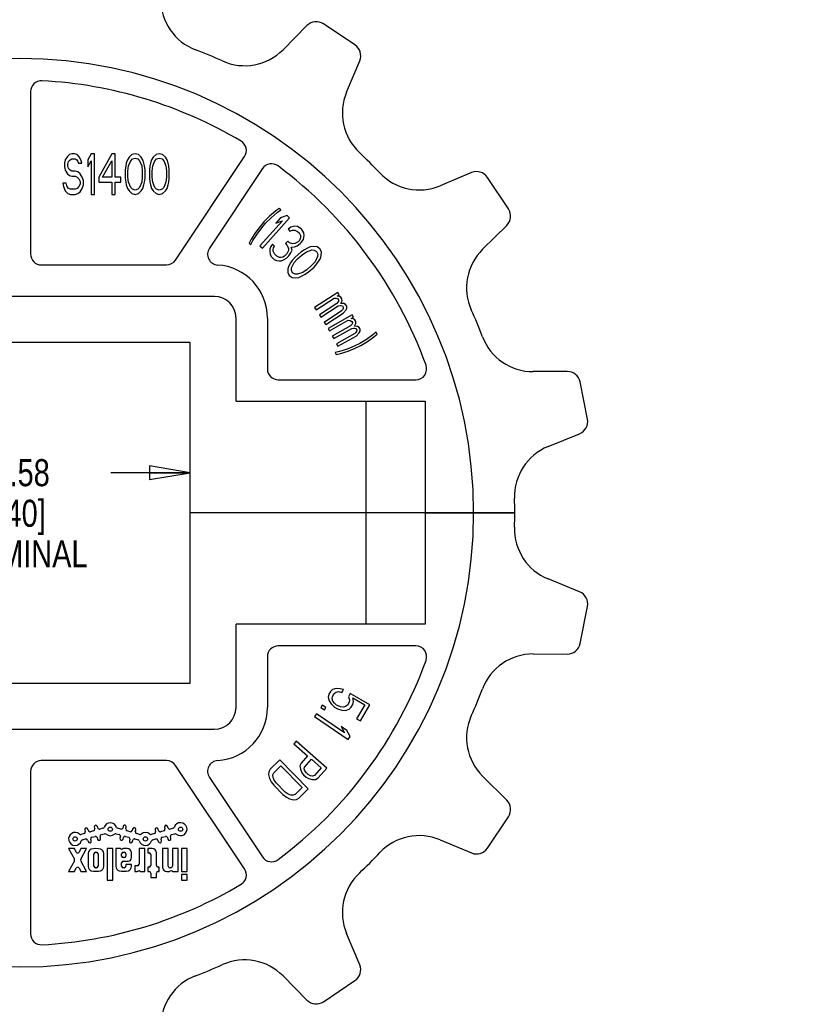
# Model space of a CAD drawing. Header units: inches. Extents: x 0 to 17, y 0 to 11.
# Tile 4 of 6: x 6.5 to 10.2, y 3.7 to 8.2. Entities that reach past the tile are written whole.
import ezdxf

# ---------------------------------------------------------------- set-up
doc = ezdxf.new("R2010")
doc.units = ezdxf.units.IN
doc.header["$LTSCALE"] = 0.935
doc.header["$MEASUREMENT"] = 0
doc.layers.get('0').update_dxf_attribs({"linetype": 'CONTINUOUS'})
doc.layers.add('ALL_FEATURES', color=7, linetype='CONTINUOUS')
doc.styles.get("Standard").update_dxf_attribs({"font": 'txt', "width": 0.8})
doc.dimstyles.new('DIMSTYLE_1', dxfattribs={"dimtxt": 0.125, "dimasz": 0.1875, "dimexe": 0.18, "dimexo": 0.0625, "dimgap": 0.09, "dimtad": 0, "dimtih": 1, "dimtoh": 1, "dimzin": 4, "dimdsep": 46, "dimtxsty": 'STANDARD', "dimblk": 'CLOSED', "dimblk1": 'CLOSED', "dimblk2": 'CLOSED', "dimcen": 0.09, "dimadec": 0, "dimazin": 0, "dimtp": 0.01, "dimtm": 0.01, "dimtfac": 1, "dimtofl": 0, "dimtmove": 0, "dimatfit": 3, "dimldrblk": 'CLOSED', "dimfxl": 1, "dimtolj": 1, "dimtzin": 4, "dimarcsym": 0})

# ---------------------------------------------------------------- blocks, each defined once
blk = doc.blocks.new('_CLOSED')
at = {"color": 0, "linetype": 'BYBLOCK'}
for p, q in [((0, 0), (-1, 0.167)), ((-1, 0.167), (-1, -0.167)), ((-1, -0.167), (0, 0)), ((-1, 0), (0, 0))]:
    blk.add_line(p, q, dxfattribs=at)
blk = doc.blocks.new('*D0')
at = {"color": 3, "linetype": 'CONTINUOUS'}
for p, q in [((5.7416, 6.002), (5.7416, 6.2498)), ((7.3166, 6.002), (7.3166, 6.2498)), ((5.7416, 6.1248), (6.1256, 6.1248)), ((7.3166, 6.1248), (6.9506, 6.1248))]:
    blk.add_line(p, q, dxfattribs=at)
at = {"color": 3, "linetype": 'CONTINUOUS', "xscale": 0.1875, "yscale": 0.1875, "zscale": 0.1875, "rotation": 180}
blk.add_blockref('_CLOSED', (5.7416, 6.1248), dxfattribs=at)
at = {"color": 3, "linetype": 'CONTINUOUS', "xscale": 0.1875, "yscale": 0.1875, "zscale": 0.1875}
blk.add_blockref('_CLOSED', (7.3166, 6.1248), dxfattribs=at)
at = {"color": 3, "linetype": 'CONTINUOUS', "insert": (6.5381, 6.1873), "char_height": 0.125, "width": 0.7, "attachment_point": 2, "line_spacing_factor": 0.9}
blk.add_mtext('1.58\\P[40]\\PNOMINAL', dxfattribs=at)
blk = doc.blocks.new('*D2')
at = {"color": 3, "linetype": 'CONTINUOUS'}
for p, q in [((11.7139, 8.5652), (2.6463, 8.5652)), ((2.7713, 8.5652), (2.7713, 6.2498)), ((2.7713, 3.3138), (2.7713, 5.6248)), ((11.7139, 3.3138), (2.6463, 3.3138))]:
    blk.add_line(p, q, dxfattribs=at)
at = {"color": 3, "linetype": 'CONTINUOUS', "xscale": 0.1875, "yscale": 0.1875, "zscale": 0.1875}
for p, rotation in [((2.7713, 8.5652), 90), ((2.7713, 3.3138), 270)]:
    blk.add_blockref('_CLOSED', p, dxfattribs=dict(at, rotation=rotation))
at = {"color": 3, "linetype": 'CONTINUOUS', "insert": (2.6213, 6.1873), "char_height": 0.125, "width": 0.7, "attachment_point": 2, "line_spacing_factor": 0.9}
blk.add_mtext('5.25\\P[133,4]\\PNOMINAL', dxfattribs=at)

msp = doc.modelspace()

# ---------------------------------------------------------------- linework, layer by layer
at = {"color": 7, "linetype": 'CONTINUOUS'}
for p, q in [((7.8572, 8.1911), (7.7464, 8.0793)), ((8.079, 8.1013), (7.9332, 8.1987)), ((8.0401, 7.8831), (8.101, 8.0282)), ((6.5791, 7.8855), (6.5791, 7.1348)), ((7.249, 7.107), (7.5686, 7.5853)), ((7.6518, 7.5297), (7.406, 7.162)), ((8.6178, 7.5114), (8.4726, 7.4505)), ((8.7883, 7.3436), (8.6909, 7.4894)), ((8.6689, 7.1569), (8.7806, 7.2677)), ((6.6291, 7.0848), (7.2075, 7.0848)), ((7.4291, 6.9395), (5.6291, 6.9395)), ((7.5291, 6.4545), (7.5291, 6.8395)), ((7.6743, 6.8395), (7.6743, 6.6045)), ((7.3166, 6.727), (5.7416, 6.727)), ((7.3166, 5.152), (7.3166, 6.727)), ((7.7243, 6.5545), (8.3606, 6.5545)), ((9.0603, 6.5924), (8.9029, 6.5917)), ((9.1536, 6.3722), (9.1194, 6.5441)), ((7.5291, 6.4545), (8.4041, 6.4545)), ((8.1291, 6.4545), (8.1291, 5.4245)), ((8.4041, 6.4545), (8.4041, 5.4245)), ((8.9719, 6.2453), (9.1175, 6.3049)), ((8.8176, 5.9395), (7.3166, 5.9395)), ((9.1175, 5.5741), (8.9719, 5.6336)), ((9.1194, 5.3349), (9.1536, 5.5068)), ((8.4041, 5.4245), (7.5291, 5.4245)), ((7.5291, 5.0395), (7.5291, 5.4245)), ((8.3606, 5.3245), (7.7243, 5.3245)), ((8.9029, 5.2872), (9.0603, 5.2866)), ((7.6743, 5.2745), (7.6743, 5.0395)), ((5.7416, 5.152), (7.3166, 5.152)), ((7.958, 5.101), (7.9551, 5.088)), ((7.9657, 5.1142), (7.958, 5.101)), ((7.9755, 5.1232), (7.9657, 5.1142)), ((7.9753, 5.0909), (7.983, 5.1041)), ((7.9923, 5.1282), (7.9755, 5.1232)), ((7.983, 5.1041), (7.9916, 5.1109)), ((7.9916, 5.1109), (8.0023, 5.1135)), ((8.01, 5.1267), (7.9923, 5.1282)), ((8.0023, 5.1135), (8.0187, 5.1099)), ((8.0264, 5.1231), (8.01, 5.1267)), ((8.0187, 5.1099), (8.0264, 5.1231)), ((8.0575, 5.105), (8.0486, 5.0896)), ((8.1475, 5.0528), (8.0575, 5.105)), ((7.9275, 5.051), (7.9206, 5.0403)), ((7.9443, 5.0402), (7.9275, 5.051)), ((7.9551, 5.088), (7.9591, 5.0709)), ((7.9591, 5.0709), (7.9691, 5.0563)), ((7.9691, 5.0563), (7.9838, 5.0418)), ((7.9737, 5.0801), (7.9753, 5.0909)), ((7.9768, 5.0695), (7.9737, 5.0801)), ((7.9846, 5.0591), (7.9768, 5.0695)), ((7.9937, 5.0508), (7.9846, 5.0591)), ((8.0006, 5.0468), (7.9937, 5.0508)), ((8.0445, 5.0508), (8.0359, 5.044)), ((8.0522, 5.064), (8.0445, 5.0508)), ((8.0486, 5.0896), (8.0538, 5.0748)), ((8.0538, 5.0748), (8.0522, 5.064)), ((8.0618, 5.0407), (8.0695, 5.0539)), ((8.0684, 5.084), (8.1238, 5.0518)), ((8.0724, 5.0669), (8.0684, 5.084)), ((8.0695, 5.0539), (8.0724, 5.0669)), ((8.1238, 5.0518), (8.0867, 4.988)), ((8.104, 4.978), (8.1475, 5.0528)), ((7.901, 5.0106), (7.8924, 4.9979)), ((8.0301, 4.9231), (7.901, 5.0106)), ((7.9206, 5.0403), (7.9375, 5.0295)), ((7.9375, 5.0295), (7.9443, 5.0402)), ((7.9838, 5.0418), (7.9977, 5.0338)), ((7.9977, 5.0338), (8.0175, 5.0282)), ((8.0122, 5.043), (8.0006, 5.0468)), ((8.0252, 5.0414), (8.0122, 5.043)), ((8.0175, 5.0282), (8.0352, 5.0267)), ((8.0359, 5.044), (8.0252, 5.0414)), ((8.0352, 5.0267), (8.052, 5.0317)), ((8.052, 5.0317), (8.0618, 5.0407)), ((7.8924, 4.9979), (8.0481, 4.8925)), ((8.0867, 4.988), (8.104, 4.978)), ((5.6291, 4.9395), (7.4291, 4.9395)), ((8.042, 4.9335), (8.0155, 4.9515)), ((8.0155, 4.9515), (8.0301, 4.9231)), ((8.0566, 4.9052), (8.042, 4.9335)), ((7.8069, 4.8838), (7.7968, 4.8724)), ((7.7968, 4.8724), (7.86, 4.817)), ((7.9484, 4.76), (7.8069, 4.8838)), ((8.0481, 4.8925), (8.0566, 4.9052)), ((7.2075, 4.7942), (6.6291, 4.7942)), ((7.731, 4.798), (7.6876, 4.755)), ((7.8633, 4.6644), (7.731, 4.798)), ((7.8299, 4.7826), (7.8245, 4.7703)), ((7.86, 4.817), (7.8299, 4.7826)), ((7.8462, 4.7648), (7.8781, 4.8012)), ((7.8781, 4.8012), (7.9233, 4.7617)), ((6.5791, 4.7442), (6.5791, 3.9935)), ((7.5686, 4.2937), (7.249, 4.772)), ((7.6813, 4.7432), (7.6797, 4.7304)), ((7.6876, 4.755), (7.6813, 4.7432)), ((7.7, 4.728), (7.7044, 4.738)), ((7.7044, 4.738), (7.737, 4.7702)), ((7.737, 4.7702), (7.8355, 4.6707)), ((7.8245, 4.7703), (7.8268, 4.7548)), ((7.8268, 4.7548), (7.8338, 4.7385)), ((7.8338, 4.7385), (7.8412, 4.7287)), ((7.8442, 4.7564), (7.8462, 4.7648)), ((7.8469, 4.7473), (7.8442, 4.7564)), ((7.8542, 4.7375), (7.8469, 4.7473)), ((7.8633, 4.7296), (7.8542, 4.7375)), ((7.9233, 4.7617), (7.8914, 4.7253)), ((7.9081, 4.7141), (7.9484, 4.76)), ((7.406, 4.717), (7.6518, 4.3493)), ((7.6797, 4.7304), (7.6837, 4.7118)), ((7.6837, 4.7118), (7.6914, 4.6969)), ((7.6914, 4.6969), (7.7036, 4.6809)), ((7.7002, 4.7169), (7.7, 4.728)), ((7.705, 4.7048), (7.7002, 4.7169)), ((7.7145, 4.6916), (7.705, 4.7048)), ((7.7567, 4.649), (7.7145, 4.6916)), ((7.8412, 4.7287), (7.8532, 4.7181)), ((7.8532, 4.7181), (7.8639, 4.7121)), ((7.874, 4.7236), (7.8633, 4.7296)), ((7.8639, 4.7121), (7.881, 4.7074)), ((7.8834, 4.7222), (7.874, 4.7236)), ((7.881, 4.7074), (7.8967, 4.7071)), ((7.8914, 4.7253), (7.8834, 4.7222)), ((7.8967, 4.7071), (7.9081, 4.7141)), ((8.7806, 4.6113), (8.6689, 4.7221)), ((7.7036, 4.6809), (7.7459, 4.6382)), ((7.7698, 4.6394), (7.7567, 4.649)), ((7.8355, 4.6707), (7.8029, 4.6385)), ((7.8198, 4.6214), (7.8633, 4.6644)), ((7.7459, 4.6382), (7.7617, 4.6258)), ((7.7617, 4.6258), (7.7766, 4.618)), ((7.7818, 4.6345), (7.7698, 4.6394)), ((7.7766, 4.618), (7.7951, 4.6138)), ((7.7929, 4.6342), (7.7818, 4.6345)), ((7.8029, 4.6385), (7.7929, 4.6342)), ((7.7951, 4.6138), (7.808, 4.6153)), ((7.808, 4.6153), (7.8198, 4.6214)), ((8.6909, 4.3896), (8.7883, 4.5354)), ((8.4726, 4.4284), (8.6178, 4.3676)), ((8.101, 3.8508), (8.0401, 3.9959)), ((7.7464, 3.7997), (7.8572, 3.6879)), ((7.9332, 3.6803), (8.079, 3.7777))]:
    msp.add_line(p, q, dxfattribs=at)
for centre, radius, start, end in [((7.4313, 8.3123), 0.25, 179.75, 249.1809), ((7.8998, 8.1488), 0.06, 56.25, 135.25), ((8.0456, 8.0514), 0.06, 337.25, 56.25), ((6.5291, 5.9395), 2.2885, 65.8191, 69.1809), ((7.5689, 8.2553), 0.25, 245.8191, 315.25), ((6.6291, 7.8855), 0.05, 87.0583, 180), ((6.5291, 5.9395), 1.9985, 59.1917, 87.0583), ((8.2707, 7.7864), 0.25, 157.25, 226.6809), ((7.527, 7.6131), 0.05, 326.25, 59.1917), ((6.5291, 5.9395), 2.2885, 43.3191, 46.6809), ((7.6933, 7.502), 0.05, 53.3083, 146.25), ((6.5291, 5.9395), 1.9985, 19.9549, 53.3083), ((8.376, 7.6811), 0.25, 223.3191, 292.75), ((8.641, 7.4561), 0.06, 33.75, 112.75), ((8.7384, 7.3103), 0.06, 314.75, 33.75), ((7.4476, 7.1342), 0.05, 146.25, 266.4004), ((8.8449, 6.9793), 0.25, 134.75, 204.1809), ((6.6291, 7.1348), 0.05, 180, 270), ((7.2075, 7.1348), 0.05, 270, 326.25), ((7.4291, 6.8395), 0.2453, 0, 86.4004), ((7.4291, 6.8395), 0.1, 0, 90), ((6.5291, 5.9395), 2.2885, 20.8191, 24.1809), ((8.9019, 6.8417), 0.25, 200.8191, 270.25), ((7.7243, 6.6045), 0.05, 180, 270), ((8.3606, 6.6045), 0.05, 270, 19.9549), ((9.0606, 6.5324), 0.06, 11.25, 90.25), ((9.0948, 6.3605), 0.06, 292.25, 11.25), ((9.0665, 6.014), 0.25, 112.25, 181.6809), ((6.5291, 5.9395), 2.0985, 180, 360), ((6.5291, 5.9395), 2.2885, 358.3191, 360), ((9.0665, 5.865), 0.25, 178.3191, 247.75), ((9.0948, 5.5185), 0.06, 348.75, 67.75), ((7.7243, 5.2745), 0.05, 90, 180), ((8.3606, 5.2745), 0.05, 340.0451, 90), ((9.0606, 5.3466), 0.06, 269.75, 348.75), ((8.9019, 5.0372), 0.25, 89.75, 159.1809), ((6.5291, 5.9395), 1.9985, 306.6917, 340.0451), ((6.5291, 5.9395), 2.2885, 335.8191, 339.1809), ((7.4291, 5.0395), 0.1, 270, 360), ((7.4291, 5.0395), 0.2453, 273.5996, 360), ((8.8449, 4.8997), 0.25, 155.8191, 225.25), ((6.6291, 4.7442), 0.05, 90, 180), ((7.2075, 4.7442), 0.05, 33.75, 90), ((7.4476, 4.7448), 0.05, 93.5996, 213.75), ((8.7384, 4.5687), 0.06, 326.25, 45.25), ((8.376, 4.1979), 0.25, 67.25, 136.6809), ((6.5291, 5.9395), 2.2885, 313.3191, 316.6809), ((8.641, 4.4229), 0.06, 247.25, 326.25), ((7.6933, 4.377), 0.05, 213.75, 306.6917), ((7.527, 4.2659), 0.05, 300.8083, 33.75), ((8.2707, 4.0926), 0.25, 133.3191, 202.75), ((6.5291, 5.9395), 1.9985, 272.9417, 300.8083), ((6.6291, 3.9935), 0.05, 180, 272.9417), ((7.5689, 3.6237), 0.25, 44.75, 114.1809), ((6.5291, 5.9395), 2.2885, 290.8191, 294.1809), ((8.0456, 3.8276), 0.06, 303.75, 22.75), ((7.4313, 3.5667), 0.25, 110.8191, 180.25), ((7.8998, 3.7302), 0.06, 224.75, 303.75)]:
    msp.add_arc(centre, radius, start, end, dxfattribs=at)
at = {"layer": 'ALL_FEATURES', "color": 7, "linetype": 'CONTINUOUS'}
for p, q in [((6.7698, 7.5984), (6.7596, 7.5944)), ((6.7825, 7.5984), (6.7698, 7.5984)), ((6.7953, 7.5944), (6.7825, 7.5984)), ((6.8589, 7.5984), (6.8436, 7.5704)), ((6.8742, 7.5984), (6.8589, 7.5984)), ((6.8742, 7.4104), (6.8742, 7.5984)), ((6.9556, 7.5984), (6.8945, 7.4904)), ((6.9709, 7.5984), (6.9556, 7.5984)), ((6.9709, 7.4904), (6.9709, 7.5984)), ((7.0626, 7.5984), (7.0473, 7.5944)), ((7.0778, 7.5944), (7.0626, 7.5984)), ((7.1746, 7.5984), (7.1593, 7.5944)), ((7.1899, 7.5944), (7.1746, 7.5984)), ((6.7392, 7.5704), (6.7367, 7.5544)), ((6.7367, 7.5544), (6.7367, 7.5384)), ((6.7494, 7.5864), (6.7392, 7.5704)), ((6.7596, 7.5944), (6.7494, 7.5864)), ((6.752, 7.5504), (6.7545, 7.5624)), ((6.7545, 7.5624), (6.7622, 7.5704)), ((6.7622, 7.5704), (6.7698, 7.5744)), ((6.7698, 7.5744), (6.7851, 7.5744)), ((6.7851, 7.5744), (6.7927, 7.5704)), ((6.7927, 7.5704), (6.7978, 7.5624)), ((6.8054, 7.5824), (6.7953, 7.5944)), ((6.7978, 7.5624), (6.8003, 7.5544)), ((6.8003, 7.5544), (6.8156, 7.5544)), ((6.8131, 7.5664), (6.8054, 7.5824)), ((6.8156, 7.5544), (6.8131, 7.5664)), ((6.8436, 7.5704), (6.8436, 7.5384)), ((6.8436, 7.5384), (6.8589, 7.5664)), ((6.8589, 7.5664), (6.8589, 7.4104)), ((6.9124, 7.4904), (6.9556, 7.5664)), ((6.9556, 7.5664), (6.9556, 7.4904)), ((7.0218, 7.5544), (7.0193, 7.5424)), ((7.0269, 7.5704), (7.0218, 7.5544)), ((7.0346, 7.5824), (7.0269, 7.5704)), ((7.032, 7.5424), (7.0422, 7.5664)), ((7.0473, 7.5944), (7.0346, 7.5824)), ((7.0422, 7.5664), (7.0498, 7.5744)), ((7.0498, 7.5744), (7.0626, 7.5784)), ((7.0626, 7.5784), (7.0753, 7.5744)), ((7.0753, 7.5744), (7.0829, 7.5664)), ((7.0906, 7.5824), (7.0778, 7.5944)), ((7.0829, 7.5664), (7.0931, 7.5424)), ((7.0982, 7.5704), (7.0906, 7.5824)), ((7.1033, 7.5544), (7.0982, 7.5704)), ((7.1058, 7.5424), (7.1033, 7.5544)), ((7.1338, 7.5544), (7.1313, 7.5424)), ((7.1389, 7.5704), (7.1338, 7.5544)), ((7.1466, 7.5824), (7.1389, 7.5704)), ((7.144, 7.5424), (7.1542, 7.5664)), ((7.1593, 7.5944), (7.1466, 7.5824)), ((7.1542, 7.5664), (7.1619, 7.5744)), ((7.1619, 7.5744), (7.1746, 7.5784)), ((7.1746, 7.5784), (7.1873, 7.5744)), ((7.1873, 7.5744), (7.1949, 7.5664)), ((7.2026, 7.5824), (7.1899, 7.5944)), ((7.1949, 7.5664), (7.2051, 7.5424)), ((7.2102, 7.5704), (7.2026, 7.5824)), ((7.2153, 7.5544), (7.2102, 7.5704)), ((7.2179, 7.5424), (7.2153, 7.5544)), ((6.7367, 7.5384), (6.7392, 7.5224)), ((6.7392, 7.5224), (6.7494, 7.5064)), ((6.752, 7.5424), (6.752, 7.5504)), ((6.7545, 7.5304), (6.752, 7.5424)), ((6.7622, 7.5224), (6.7545, 7.5304)), ((6.7698, 7.5184), (6.7622, 7.5224)), ((6.7851, 7.5184), (6.7698, 7.5184)), ((6.7978, 7.5144), (6.7851, 7.5184)), ((6.808, 7.5064), (6.7978, 7.5144)), ((7.0193, 7.5424), (7.0167, 7.5224)), ((7.0167, 7.5224), (7.0167, 7.4864)), ((7.0295, 7.5184), (7.032, 7.5424)), ((7.0295, 7.4904), (7.0295, 7.5184)), ((7.0931, 7.5424), (7.0957, 7.5184)), ((7.0957, 7.5184), (7.0957, 7.4904)), ((7.1084, 7.5224), (7.1058, 7.5424)), ((7.1084, 7.4864), (7.1084, 7.5224)), ((7.1313, 7.5424), (7.1288, 7.5224)), ((7.1288, 7.5224), (7.1288, 7.4864)), ((7.1415, 7.5184), (7.144, 7.5424)), ((7.1415, 7.4904), (7.1415, 7.5184)), ((7.2051, 7.5424), (7.2077, 7.5184)), ((7.2077, 7.5184), (7.2077, 7.4904)), ((7.2204, 7.5224), (7.2179, 7.5424)), ((7.2204, 7.4864), (7.2204, 7.5224)), ((6.7291, 7.4624), (6.7316, 7.4464)), ((6.7443, 7.4624), (6.7291, 7.4624)), ((6.7469, 7.4504), (6.7443, 7.4624)), ((6.7494, 7.5064), (6.7596, 7.4984)), ((6.7596, 7.4984), (6.7698, 7.4944)), ((6.7698, 7.4944), (6.7851, 7.4944)), ((6.7851, 7.4944), (6.7953, 7.4904)), ((6.7953, 7.4904), (6.8029, 7.4824)), ((6.8029, 7.4824), (6.808, 7.4704)), ((6.8182, 7.4904), (6.808, 7.5064)), ((6.808, 7.4704), (6.808, 7.4584)), ((6.8233, 7.4744), (6.8182, 7.4904)), ((6.8233, 7.4544), (6.8233, 7.4744)), ((6.8945, 7.4904), (6.8945, 7.4664)), ((6.8945, 7.4664), (6.9556, 7.4664)), ((6.9556, 7.4904), (6.9124, 7.4904)), ((6.9556, 7.4664), (6.9556, 7.4104)), ((6.9964, 7.4904), (6.9709, 7.4904)), ((6.9709, 7.4104), (6.9709, 7.4664)), ((6.9709, 7.4664), (6.9964, 7.4664)), ((6.9964, 7.4664), (6.9964, 7.4904)), ((7.0167, 7.4864), (7.0193, 7.4664)), ((7.0193, 7.4664), (7.0218, 7.4544)), ((7.032, 7.4664), (7.0295, 7.4904)), ((7.0422, 7.4424), (7.032, 7.4664)), ((7.0931, 7.4664), (7.0829, 7.4424)), ((7.0957, 7.4904), (7.0931, 7.4664)), ((7.1033, 7.4544), (7.1058, 7.4664)), ((7.1058, 7.4664), (7.1084, 7.4864)), ((7.1288, 7.4864), (7.1313, 7.4664)), ((7.1313, 7.4664), (7.1338, 7.4544)), ((7.144, 7.4664), (7.1415, 7.4904)), ((7.1542, 7.4424), (7.144, 7.4664)), ((7.2051, 7.4664), (7.1949, 7.4424)), ((7.2077, 7.4904), (7.2051, 7.4664)), ((7.2153, 7.4544), (7.2179, 7.4664)), ((7.2179, 7.4664), (7.2204, 7.4864)), ((6.7316, 7.4464), (6.7392, 7.4264)), ((6.7392, 7.4264), (6.752, 7.4144)), ((6.7545, 7.4384), (6.7469, 7.4504)), ((6.7647, 7.4344), (6.7545, 7.4384)), ((6.7851, 7.4344), (6.7647, 7.4344)), ((6.7953, 7.4384), (6.7851, 7.4344)), ((6.8029, 7.4464), (6.7953, 7.4384)), ((6.7978, 7.4144), (6.808, 7.4224)), ((6.808, 7.4584), (6.8029, 7.4464)), ((6.808, 7.4224), (6.8182, 7.4384)), ((6.8182, 7.4384), (6.8233, 7.4544)), ((7.0218, 7.4544), (7.0269, 7.4384)), ((7.0269, 7.4384), (7.0346, 7.4264)), ((7.0346, 7.4264), (7.0473, 7.4144)), ((7.0498, 7.4344), (7.0422, 7.4424)), ((7.0626, 7.4304), (7.0498, 7.4344)), ((7.0753, 7.4344), (7.0626, 7.4304)), ((7.0829, 7.4424), (7.0753, 7.4344)), ((7.0778, 7.4144), (7.0906, 7.4264)), ((7.0906, 7.4264), (7.0982, 7.4384)), ((7.0982, 7.4384), (7.1033, 7.4544)), ((7.1338, 7.4544), (7.1389, 7.4384)), ((7.1389, 7.4384), (7.1466, 7.4264)), ((7.1466, 7.4264), (7.1593, 7.4144)), ((7.1619, 7.4344), (7.1542, 7.4424)), ((7.1746, 7.4304), (7.1619, 7.4344)), ((7.1873, 7.4344), (7.1746, 7.4304)), ((7.1949, 7.4424), (7.1873, 7.4344)), ((7.1899, 7.4144), (7.2026, 7.4264)), ((7.2026, 7.4264), (7.2102, 7.4384)), ((7.2102, 7.4384), (7.2153, 7.4544)), ((6.752, 7.4144), (6.7647, 7.4104)), ((6.7647, 7.4104), (6.7851, 7.4104)), ((6.7851, 7.4104), (6.7978, 7.4144)), ((6.8589, 7.4104), (6.8742, 7.4104)), ((6.9556, 7.4104), (6.9709, 7.4104)), ((7.0473, 7.4144), (7.0626, 7.4104)), ((7.0626, 7.4104), (7.0778, 7.4144)), ((7.1593, 7.4144), (7.1746, 7.4104)), ((7.1746, 7.4104), (7.1899, 7.4144)), ((7.7113, 7.3336), (7.6839, 7.3097)), ((7.6916, 7.303), (7.719, 7.3269)), ((7.7283, 7.3454), (7.7113, 7.3336)), ((7.719, 7.3269), (7.736, 7.3387)), ((7.736, 7.3387), (7.7283, 7.3454)), ((7.744, 7.2889), (7.6396, 7.173)), ((7.6584, 7.2841), (7.6401, 7.263)), ((7.651, 7.1628), (7.7768, 7.3025)), ((7.6839, 7.3097), (7.6584, 7.2841)), ((7.6661, 7.2775), (7.6916, 7.303)), ((7.7353, 7.3021), (7.7139, 7.2784)), ((7.7139, 7.2784), (7.744, 7.2889)), ((7.7654, 7.3127), (7.7353, 7.3021)), ((7.7768, 7.3025), (7.7654, 7.3127)), ((7.6184, 7.2341), (7.5987, 7.2036)), ((7.6401, 7.263), (7.6184, 7.2341)), ((7.6261, 7.2274), (7.6478, 7.2563)), ((7.6478, 7.2563), (7.6661, 7.2775)), ((7.7827, 7.2593), (7.7696, 7.2497)), ((7.7696, 7.2497), (7.7786, 7.2407)), ((7.7786, 7.2407), (7.7907, 7.2457)), ((7.8012, 7.2634), (7.7827, 7.2593)), ((7.7907, 7.2457), (7.8017, 7.246)), ((7.814, 7.2619), (7.8012, 7.2634)), ((7.8017, 7.246), (7.8136, 7.2398)), ((7.8136, 7.2398), (7.8208, 7.2326)), ((7.8295, 7.2522), (7.814, 7.2619)), ((7.8331, 7.2486), (7.8295, 7.2522)), ((7.8429, 7.2332), (7.8331, 7.2486)), ((7.5987, 7.2036), (7.5895, 7.1851)), ((7.5972, 7.1784), (7.6064, 7.1969)), ((7.6064, 7.1969), (7.6261, 7.2274)), ((7.7685, 7.1944), (7.7572, 7.1831)), ((7.7757, 7.1872), (7.7685, 7.1944)), ((7.8163, 7.192), (7.8014, 7.1842)), ((7.822, 7.1977), (7.8163, 7.192)), ((7.8208, 7.2326), (7.827, 7.2208)), ((7.8268, 7.2098), (7.822, 7.1977)), ((7.8253, 7.183), (7.831, 7.1887)), ((7.827, 7.2208), (7.8268, 7.2098)), ((7.831, 7.1887), (7.8405, 7.2018)), ((7.8405, 7.2018), (7.8445, 7.2204)), ((7.8445, 7.2204), (7.8429, 7.2332)), ((7.5895, 7.1851), (7.5972, 7.1784)), ((7.6396, 7.173), (7.651, 7.1628)), ((7.6858, 7.1581), (7.6856, 7.1471)), ((7.6856, 7.1471), (7.6872, 7.1342)), ((7.6906, 7.1702), (7.6858, 7.1581)), ((7.6973, 7.1806), (7.6906, 7.1702)), ((7.7063, 7.1716), (7.6973, 7.1806)), ((7.7005, 7.1548), (7.7025, 7.1641)), ((7.7013, 7.1484), (7.7005, 7.1548)), ((7.7075, 7.1366), (7.7013, 7.1484)), ((7.7025, 7.1641), (7.7063, 7.1716)), ((7.7572, 7.1831), (7.7644, 7.1759)), ((7.7644, 7.1759), (7.7724, 7.1623)), ((7.7722, 7.1512), (7.7646, 7.1363)), ((7.7724, 7.1623), (7.7722, 7.1512)), ((7.7922, 7.1821), (7.7757, 7.1872)), ((7.7831, 7.1405), (7.7879, 7.1526)), ((7.7845, 7.1672), (7.8002, 7.1685)), ((7.7879, 7.1526), (7.7845, 7.1672)), ((7.8014, 7.1842), (7.7922, 7.1821)), ((7.8002, 7.1685), (7.8123, 7.1735)), ((7.8294, 7.1438), (7.8024, 7.1201)), ((7.8123, 7.1735), (7.8253, 7.183)), ((7.8461, 7.1551), (7.8294, 7.1438)), ((7.8348, 7.1316), (7.8545, 7.1456)), ((7.8568, 7.1612), (7.8461, 7.1551)), ((7.8545, 7.1456), (7.8793, 7.1538)), ((7.8722, 7.1679), (7.8568, 7.1612)), ((7.8862, 7.1701), (7.8722, 7.1679)), ((7.8793, 7.1538), (7.8903, 7.1533)), ((7.9036, 7.1684), (7.8862, 7.1701)), ((7.8903, 7.1533), (7.9017, 7.1464)), ((7.9017, 7.1464), (7.9071, 7.1342)), ((7.9167, 7.1596), (7.9036, 7.1684)), ((7.9238, 7.1455), (7.9167, 7.1596)), ((7.9232, 7.128), (7.9238, 7.1455)), ((7.6872, 7.1342), (7.6916, 7.1242)), ((7.6916, 7.1242), (7.706, 7.1099)), ((7.706, 7.1099), (7.7161, 7.1055)), ((7.7183, 7.1258), (7.7075, 7.1366)), ((7.7161, 7.1055), (7.7289, 7.104)), ((7.7302, 7.1197), (7.7183, 7.1258)), ((7.7289, 7.104), (7.74, 7.1043)), ((7.7366, 7.119), (7.7302, 7.1197)), ((7.7458, 7.1211), (7.7366, 7.119)), ((7.74, 7.1043), (7.7521, 7.1092)), ((7.7533, 7.1249), (7.7458, 7.1211)), ((7.7521, 7.1092), (7.7623, 7.116)), ((7.7646, 7.1363), (7.7533, 7.1249)), ((7.7623, 7.116), (7.7736, 7.1273)), ((7.7736, 7.1273), (7.7831, 7.1405)), ((7.789, 7.105), (7.7817, 7.0951)), ((7.8024, 7.1201), (7.789, 7.105)), ((7.7974, 7.0954), (7.8138, 7.1132)), ((7.8138, 7.1132), (7.8348, 7.1316)), ((7.8948, 7.0997), (7.8785, 7.0819)), ((7.9061, 7.1232), (7.8948, 7.0997)), ((7.9033, 7.0901), (7.9106, 7.1)), ((7.9071, 7.1342), (7.9061, 7.1232)), ((7.9106, 7.1), (7.9192, 7.1144)), ((7.9192, 7.1144), (7.9232, 7.128)), ((7.7691, 7.0671), (7.7685, 7.0496)), ((7.773, 7.0807), (7.7691, 7.0671)), ((7.7817, 7.0951), (7.773, 7.0807)), ((7.7852, 7.0609), (7.7861, 7.0719)), ((7.7906, 7.0487), (7.7852, 7.0609)), ((7.7861, 7.0719), (7.7974, 7.0954)), ((7.8575, 7.0634), (7.8378, 7.0495)), ((7.8785, 7.0819), (7.8575, 7.0634)), ((7.8629, 7.0512), (7.8899, 7.075)), ((7.8899, 7.075), (7.9033, 7.0901)), ((7.7685, 7.0496), (7.7755, 7.0355)), ((7.7755, 7.0355), (7.7886, 7.0266)), ((7.7886, 7.0266), (7.8061, 7.025)), ((7.802, 7.0418), (7.7906, 7.0487)), ((7.813, 7.0413), (7.802, 7.0418)), ((7.8061, 7.025), (7.8201, 7.0272)), ((7.8378, 7.0495), (7.813, 7.0413)), ((7.8201, 7.0272), (7.8355, 7.0339)), ((7.8355, 7.0339), (7.8462, 7.04)), ((7.8462, 7.04), (7.8629, 7.0512)), ((7.9993, 6.9577), (7.8922, 6.8876)), ((7.8992, 6.877), (7.9829, 6.9317)), ((7.9829, 6.9317), (7.9923, 6.9318)), ((7.9923, 6.9318), (7.9999, 6.9276)), ((7.9963, 6.9405), (8.0063, 6.947)), ((8.0057, 6.9406), (7.9963, 6.9405)), ((8.0063, 6.947), (7.9993, 6.9577)), ((7.9999, 6.9276), (8.0027, 6.9234)), ((8.0021, 6.9169), (8.0001, 6.9126)), ((8.0027, 6.9234), (8.0021, 6.9169)), ((8.0133, 6.9364), (8.0057, 6.9406)), ((8.0188, 6.9279), (8.0133, 6.9364)), ((8.0138, 6.9063), (8.0197, 6.9193)), ((8.0197, 6.9193), (8.0188, 6.9279)), ((7.8922, 6.8876), (7.8992, 6.877)), ((7.9948, 6.9061), (7.9145, 6.8535)), ((7.9215, 6.8429), (8.0018, 6.8954)), ((8.0171, 6.872), (7.9368, 6.8194)), ((8.0001, 6.9126), (7.9948, 6.9061)), ((8.0018, 6.8954), (8.0099, 6.8977)), ((8.0099, 6.8977), (8.0146, 6.8977)), ((8.028, 6.9065), (8.0138, 6.9063)), ((8.0146, 6.8977), (8.0208, 6.8957)), ((8.0224, 6.8785), (8.0171, 6.872)), ((8.0208, 6.8957), (8.025, 6.8893)), ((8.0244, 6.8828), (8.0224, 6.8785)), ((8.0241, 6.8614), (8.0381, 6.8766)), ((8.025, 6.8893), (8.0244, 6.8828)), ((8.0356, 6.9023), (8.028, 6.9065)), ((8.0411, 6.8938), (8.0356, 6.9023)), ((8.0381, 6.8766), (8.042, 6.8852)), ((8.042, 6.8852), (8.0411, 6.8938)), ((7.9145, 6.8535), (7.9215, 6.8429)), ((7.9438, 6.8088), (8.0241, 6.8614)), ((8.066, 6.8539), (7.9544, 6.7913)), ((7.9606, 6.7802), (8.0478, 6.8291)), ((8.0478, 6.8291), (8.0573, 6.8286)), ((8.0573, 6.8286), (8.0645, 6.8238)), ((8.0618, 6.8369), (8.0723, 6.8428)), ((8.0713, 6.8364), (8.0618, 6.8369)), ((8.0723, 6.8428), (8.066, 6.8539)), ((8.0785, 6.8317), (8.0713, 6.8364)), ((8.0835, 6.8228), (8.0785, 6.8317)), ((7.9368, 6.8194), (7.9438, 6.8088)), ((7.9544, 6.7913), (7.9606, 6.7802)), ((8.058, 6.8027), (7.9743, 6.7558)), ((7.9805, 6.7447), (8.0642, 6.7916)), ((8.0638, 6.8088), (8.058, 6.8027)), ((8.066, 6.813), (8.0638, 6.8088)), ((8.0642, 6.7916), (8.0725, 6.7933)), ((8.0645, 6.8238), (8.067, 6.8194)), ((8.067, 6.8194), (8.066, 6.813)), ((8.0725, 6.7933), (8.0772, 6.793)), ((8.077, 6.8016), (8.0837, 6.8142)), ((8.0912, 6.8008), (8.077, 6.8016)), ((8.0772, 6.793), (8.0832, 6.7905)), ((8.0832, 6.7905), (8.0869, 6.7839)), ((8.0837, 6.8142), (8.0835, 6.8228)), ((8.0869, 6.7839), (8.0859, 6.7775)), ((8.0984, 6.7961), (8.0912, 6.8008)), ((8.1034, 6.7872), (8.0984, 6.7961)), ((8.1036, 6.7786), (8.1034, 6.7872)), ((7.9743, 6.7558), (7.9805, 6.7447)), ((8.0779, 6.7672), (7.9941, 6.7203)), ((8.0004, 6.7092), (8.0841, 6.756)), ((8.0837, 6.7733), (8.0779, 6.7672)), ((8.0859, 6.7775), (8.0837, 6.7733)), ((8.0841, 6.756), (8.0991, 6.7703)), ((8.0991, 6.7703), (8.1036, 6.7786)), ((8.1318, 6.7405), (8.1007, 6.7222)), ((8.1618, 6.7612), (8.1318, 6.7405)), ((8.1364, 6.7314), (8.1663, 6.752)), ((8.1774, 6.7746), (8.1618, 6.7612)), ((8.1663, 6.752), (8.1819, 6.7655)), ((8.1819, 6.7655), (8.1774, 6.7746)), ((7.9941, 6.7203), (8.0004, 6.7092)), ((8.0423, 6.6959), (8.0078, 6.6844)), ((8.0757, 6.7097), (8.0423, 6.6959)), ((8.0469, 6.6868), (8.0802, 6.7006)), ((8.1007, 6.7222), (8.0757, 6.7097)), ((8.0802, 6.7006), (8.1053, 6.7131)), ((8.1053, 6.7131), (8.1364, 6.7314)), ((8.0078, 6.6844), (7.9877, 6.68)), ((7.9877, 6.68), (7.9922, 6.6709)), ((7.9922, 6.6709), (8.0124, 6.6753)), ((8.0124, 6.6753), (8.0469, 6.6868)), ((8.4041, 5.9395), (8.8176, 5.9395)), ((6.8301, 4.4742), (6.8321, 4.4669)), ((6.8465, 4.471), (6.8445, 4.4782)), ((6.8705, 4.4698), (6.8558, 4.4657)), ((6.8737, 4.4863), (6.8757, 4.479)), ((6.8902, 4.483), (6.8882, 4.4903)), ((6.9142, 4.4819), (6.8994, 4.4778)), ((6.9963, 4.4778), (6.9815, 4.4819)), ((7.0075, 4.4903), (7.0055, 4.483)), ((7.02, 4.479), (7.022, 4.4863)), ((7.0399, 4.4657), (7.0252, 4.4698)), ((7.0512, 4.4782), (7.0492, 4.471)), ((7.0636, 4.4669), (7.0656, 4.4742)), ((7.1549, 4.4742), (7.1569, 4.4669)), ((7.1714, 4.471), (7.1694, 4.4782)), ((7.1953, 4.4698), (7.1806, 4.4657)), ((7.1986, 4.4863), (7.2006, 4.479)), ((7.215, 4.483), (7.213, 4.4903)), ((7.239, 4.4819), (7.2243, 4.4778)), ((6.8269, 4.4577), (6.8121, 4.4536)), ((6.8191, 4.4283), (6.8339, 4.4324)), ((6.8431, 4.4272), (6.8451, 4.42)), ((6.8596, 4.424), (6.8575, 4.4312)), ((6.8628, 4.4404), (6.8775, 4.4445)), ((6.8867, 4.4393), (6.8888, 4.4321)), ((6.9032, 4.4361), (6.9012, 4.4433)), ((6.9064, 4.4525), (6.9212, 4.4566)), ((6.9745, 4.4566), (6.9893, 4.4525)), ((6.9945, 4.4433), (6.9925, 4.4361)), ((7.007, 4.4321), (7.009, 4.4393)), ((7.0182, 4.4445), (7.0329, 4.4404)), ((7.0382, 4.4312), (7.0362, 4.424)), ((7.0506, 4.42), (7.0526, 4.4272)), ((7.0618, 4.4324), (7.0766, 4.4283)), ((7.0836, 4.4536), (7.0688, 4.4577)), ((7.1517, 4.4577), (7.1369, 4.4536)), ((7.144, 4.4283), (7.1587, 4.4324)), ((7.1679, 4.4272), (7.1699, 4.42)), ((7.1844, 4.424), (7.1824, 4.4312)), ((7.1876, 4.4404), (7.2024, 4.4445)), ((7.2116, 4.4393), (7.2136, 4.4321)), ((7.228, 4.4361), (7.226, 4.4433)), ((7.2313, 4.4525), (7.246, 4.4566)), ((6.7817, 4.3876), (6.7554, 4.3876)), ((6.7554, 4.3876), (6.7817, 4.3387)), ((6.7901, 4.372), (6.7817, 4.3876)), ((6.8117, 4.3876), (6.8033, 4.372)), ((6.8379, 4.3876), (6.8117, 4.3876)), ((6.8117, 4.3387), (6.8379, 4.3876)), ((6.8795, 4.3711), (6.884, 4.3711)), ((6.959, 4.3876), (6.9328, 4.3876)), ((6.9328, 4.3876), (6.9328, 4.2414)), ((6.959, 4.2414), (6.959, 4.3876)), ((6.9947, 4.3876), (6.974, 4.3876)), ((6.974, 4.3876), (6.974, 4.3047)), ((7.0078, 4.3711), (7.0123, 4.3711)), ((7.0265, 4.3876), (7.0086, 4.3876)), ((7.046, 4.3445), (7.046, 4.3681)), ((7.1069, 4.3876), (7.0807, 4.3876)), ((7.0807, 4.3876), (7.0807, 4.3164)), ((7.1069, 4.2826), (7.1069, 4.3876)), ((7.1418, 4.3876), (7.1219, 4.3876)), ((7.1219, 4.3876), (7.1219, 4.3679)), ((7.1219, 4.3679), (7.1276, 4.3679)), ((7.1613, 4.3098), (7.1613, 4.3681)), ((7.2157, 4.3876), (7.1894, 4.3876)), ((7.1894, 4.3876), (7.1894, 4.3021)), ((7.2157, 4.3066), (7.2157, 4.3876)), ((7.2614, 4.3876), (7.2352, 4.3876)), ((7.2352, 4.3876), (7.2352, 4.3066)), ((7.2614, 4.2826), (7.2614, 4.3876)), ((7.3027, 4.3876), (7.2764, 4.3876)), ((7.2764, 4.3876), (7.2764, 4.2826)), ((7.3027, 4.2826), (7.3027, 4.3876)), ((6.7817, 4.3316), (6.7554, 4.2826)), ((6.8379, 4.2826), (6.8117, 4.3316)), ((6.8458, 4.3659), (6.8458, 4.3047)), ((6.872, 4.307), (6.872, 4.3636)), ((6.8915, 4.3636), (6.8915, 4.307)), ((6.9178, 4.3047), (6.9178, 4.3659)), ((7.0003, 4.3535), (7.0003, 4.3636)), ((7.0003, 4.307), (7.0003, 4.322)), ((7.0123, 4.346), (7.0078, 4.346)), ((7.0078, 4.3295), (7.031, 4.3295)), ((7.0198, 4.3636), (7.0198, 4.3535)), ((7.1351, 4.3604), (7.1351, 4.3098)), ((6.7554, 4.2826), (6.7817, 4.2826)), ((6.7817, 4.2826), (6.7901, 4.2983)), ((6.8033, 4.2983), (6.8117, 4.2826)), ((6.8117, 4.2826), (6.8379, 4.2826)), ((6.884, 4.2995), (6.8795, 4.2995)), ((7.0123, 4.2995), (7.0078, 4.2995)), ((7.046, 4.3145), (7.0198, 4.3145)), ((7.0198, 4.3145), (7.0198, 4.307)), ((7.046, 4.3047), (7.046, 4.3145)), ((7.0732, 4.3089), (7.061, 4.3089)), ((7.061, 4.3089), (7.061, 4.2826)), ((7.061, 4.2826), (7.0724, 4.2826)), ((7.0863, 4.2826), (7.1069, 4.2826)), ((7.1276, 4.3023), (7.1219, 4.3023)), ((7.1219, 4.3023), (7.1219, 4.2826)), ((7.1219, 4.2826), (7.1276, 4.2826)), ((7.1744, 4.3023), (7.1688, 4.3023)), ((7.1688, 4.2826), (7.1744, 4.2826)), ((7.1744, 4.2826), (7.1744, 4.3023)), ((7.2089, 4.2826), (7.2213, 4.2826)), ((7.2277, 4.2991), (7.2232, 4.2991)), ((7.2352, 4.2826), (7.2614, 4.2826)), ((7.2764, 4.2826), (7.3027, 4.2826)), ((6.9328, 4.2414), (6.959, 4.2414)), ((7.1351, 4.2751), (7.1351, 4.2545)), ((7.1351, 4.2545), (7.1613, 4.2545)), ((7.1613, 4.2545), (7.1613, 4.2751)), ((7.3027, 4.2676), (7.2764, 4.2676)), ((7.2764, 4.2676), (7.2764, 4.2414)), ((7.2764, 4.2414), (7.3027, 4.2414)), ((7.3027, 4.2414), (7.3027, 4.2676))]:
    msp.add_line(p, q, dxfattribs=at)
for centre in [(6.9479, 4.4776), (7.2727, 4.4776), (6.7854, 4.4326), (7.1103, 4.4326)]:
    msp.add_circle(centre, 0.00984, dxfattribs=at)
for centre, radius, start, end in [((6.5291, 5.9395), 2.0985, 0, 180), ((6.5291, 5.9395), 2.2885, 0, 1.6809), ((6.9479, 4.4776), 0.03, 17.8811, 162.1189), ((7.2727, 4.4776), 0.03, 228.8529, 162.1189), ((6.7854, 4.4326), 0.03, 48.8529, 342.1189), ((6.8249, 4.4649), 0.0075, 285.4859, 15.4859), ((6.8373, 4.4762), 0.0075, 15.4859, 195.4859), ((6.8538, 4.473), 0.0075, 195.4859, 285.4859), ((6.8685, 4.477), 0.0075, 285.4859, 15.4859), ((6.881, 4.4883), 0.0075, 15.4859, 195.4859), ((6.8974, 4.485), 0.0075, 195.4859, 285.4859), ((6.9122, 4.4891), 0.0075, 285.4859, 342.1189), ((6.9835, 4.4891), 0.0075, 197.8811, 254.5141), ((6.9983, 4.485), 0.0075, 254.5141, 344.5141), ((7.0147, 4.4883), 0.0075, 344.5141, 164.5141), ((7.0272, 4.477), 0.0075, 164.5141, 254.5141), ((7.0419, 4.473), 0.0075, 254.5141, 344.5141), ((7.0584, 4.4762), 0.0075, 344.5141, 164.5141), ((7.0709, 4.4649), 0.0075, 164.5141, 254.5141), ((7.1103, 4.4326), 0.03, 48.8529, 131.1471), ((7.1497, 4.4649), 0.0075, 285.4859, 15.4859), ((7.1621, 4.4762), 0.0075, 15.4859, 195.4859), ((7.1786, 4.473), 0.0075, 195.4859, 285.4859), ((7.1933, 4.477), 0.0075, 285.4859, 15.4859), ((7.2058, 4.4883), 0.0075, 15.4859, 195.4859), ((7.2223, 4.485), 0.0075, 195.4859, 285.4859), ((7.237, 4.4891), 0.0075, 285.4859, 342.1189), ((6.8101, 4.4609), 0.0075, 228.8529, 285.4859), ((6.8211, 4.4211), 0.0075, 105.4859, 162.1189), ((6.8359, 4.4252), 0.0075, 15.4859, 105.4859), ((6.8523, 4.422), 0.0075, 195.4859, 15.4859), ((6.8648, 4.4332), 0.0075, 105.4859, 195.4859), ((6.8795, 4.4373), 0.0075, 15.4859, 105.4859), ((6.896, 4.4341), 0.0075, 195.4859, 15.4859), ((6.9084, 4.4453), 0.0075, 105.4859, 195.4859), ((6.9232, 4.4494), 0.0075, 48.8529, 105.4859), ((6.9479, 4.4776), 0.03, 228.8529, 311.1471), ((6.9725, 4.4494), 0.0075, 74.5141, 131.1471), ((6.9873, 4.4453), 0.0075, 344.5141, 74.5141), ((6.9997, 4.4341), 0.0075, 164.5141, 344.5141), ((7.0162, 4.4373), 0.0075, 74.5141, 164.5141), ((7.0309, 4.4332), 0.0075, 344.5141, 74.5141), ((7.0434, 4.422), 0.0075, 164.5141, 344.5141), ((7.0598, 4.4252), 0.0075, 74.5141, 164.5141), ((7.0746, 4.4211), 0.0075, 17.8811, 74.5141), ((7.1103, 4.4326), 0.03, 197.8811, 342.1189), ((7.0856, 4.4609), 0.0075, 254.5141, 311.1471), ((7.1349, 4.4609), 0.0075, 228.8529, 285.4859), ((7.146, 4.4211), 0.0075, 105.4859, 162.1189), ((7.1607, 4.4252), 0.0075, 15.4859, 105.4859), ((7.1772, 4.422), 0.0075, 195.4859, 15.4859), ((7.1896, 4.4332), 0.0075, 105.4859, 195.4859), ((7.2044, 4.4373), 0.0075, 15.4859, 105.4859), ((7.2208, 4.4341), 0.0075, 195.4859, 15.4859), ((7.2333, 4.4453), 0.0075, 105.4859, 195.4859), ((7.248, 4.4494), 0.0075, 48.8529, 105.4859), ((6.7967, 4.3755), 0.0075, 208.1786, 331.8214), ((6.8653, 4.3659), 0.0195, 105.1831, 180), ((6.8818, 4.3051), 0.0825, 74.8169, 105.1831), ((6.8795, 4.3636), 0.0075, 90, 180), ((6.884, 4.3636), 0.0075, 0, 90), ((6.8983, 4.3659), 0.0195, 0, 74.8169), ((7.0003, 4.3926), 0.0075, 221.7591, 303.5918), ((7.0078, 4.3636), 0.0075, 90, 180), ((7.0086, 4.3801), 0.0075, 90, 123.5918), ((7.0123, 4.3636), 0.0075, 0, 90), ((7.0265, 4.3681), 0.0195, 0, 90), ((7.1276, 4.3604), 0.0075, 0, 90), ((7.1418, 4.3681), 0.0195, 0, 90), ((6.7751, 4.3351), 0.0075, 331.8214, 28.1786), ((6.8183, 4.3351), 0.0075, 151.8214, 208.1786), ((7.0078, 4.3535), 0.0075, 180, 270), ((7.0078, 4.322), 0.0075, 90, 180), ((7.0123, 4.3535), 0.0075, 270, 360), ((7.031, 4.3445), 0.015, 270, 360), ((6.7967, 4.2947), 0.0075, 28.1786, 151.8214), ((6.8653, 4.3047), 0.0195, 180, 254.8169), ((6.8818, 4.3655), 0.0825, 254.8169, 285.1831), ((6.8795, 4.307), 0.0075, 180, 270), ((6.884, 4.307), 0.0075, 270, 360), ((6.8983, 4.3047), 0.0195, 285.1831, 360), ((6.9935, 4.3047), 0.0195, 180, 254.8169), ((7.01, 4.3655), 0.0825, 254.8169, 285.1831), ((7.0078, 4.307), 0.0075, 180, 270), ((7.0123, 4.307), 0.0075, 270, 360), ((7.0265, 4.3047), 0.0195, 285.1831, 360), ((7.0724, 4.2901), 0.0075, 270, 303.5918), ((7.0732, 4.3164), 0.0075, 270, 360), ((7.0807, 4.2776), 0.0075, 41.7591, 123.5918), ((7.1276, 4.3098), 0.0075, 270, 360), ((7.1276, 4.2751), 0.0075, 0, 90), ((7.1688, 4.3098), 0.0075, 180, 270), ((7.1688, 4.2751), 0.0075, 90, 180), ((7.2089, 4.3021), 0.0195, 180, 270), ((7.2232, 4.3066), 0.0075, 180, 270), ((7.2213, 4.2901), 0.0075, 270, 303.5918), ((7.2296, 4.2776), 0.0075, 41.7591, 123.5918), ((7.2277, 4.3066), 0.0075, 270, 360)]:
    msp.add_arc(centre, radius, start, end, dxfattribs=at)

# ---------------------------------------------------------------- dimensions: what is measured, and where the dimension line sits
at = {"color": 3, "linetype": 'CONTINUOUS'}
dim = msp.add_linear_dim(base=(2.7713, 3.3138), p1=(11.7139, 8.5652), p2=(11.7139, 3.3138), angle=270, text='<>\\PNOMINAL', dimstyle='DIMSTYLE_1', dxfattribs=at)
dim.commit()
dim.dimension.update_dxf_attribs({"geometry": '*D2', "text_midpoint": (2.5713, 5.9373), "dimtype": 160})
dim = msp.add_linear_dim(base=(7.316561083, 6.1247891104), p1=(5.741561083, 6.2497891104), p2=(7.316561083, 6.2497891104), text='<>\\PNOMINAL', dimstyle='DIMSTYLE_1', dxfattribs=at)
dim.commit()
dim.dimension.update_dxf_attribs({"geometry": '*D0', "text_midpoint": (6.2630628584, 5.9372891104), "dimtype": 160})

doc.saveas('drawing.dxf')
